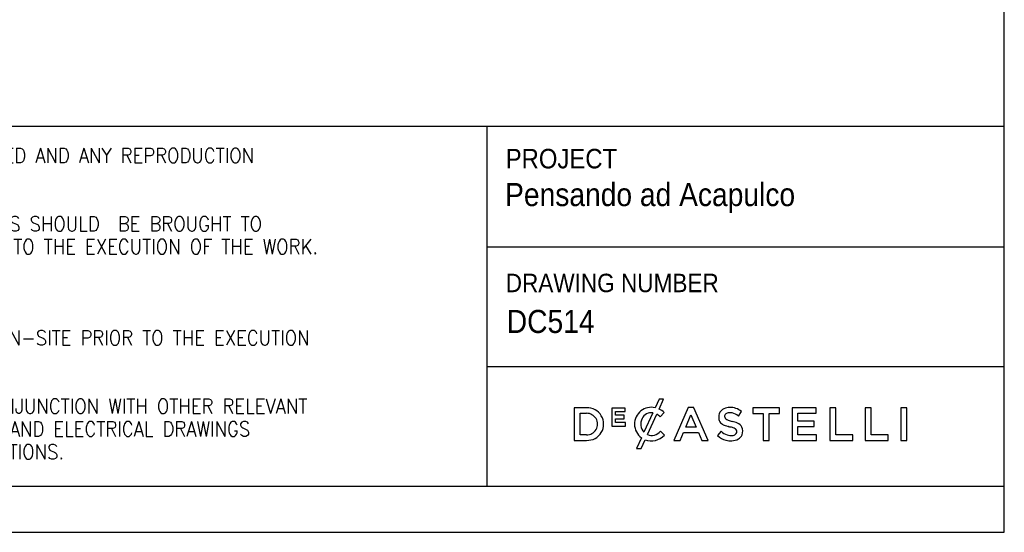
# Model space of a CAD drawing. Header units: millimetres. Extents: x 50 to 4150, y 50 to 2920.
# Tile 12 of 21: x 3084 to 4150, y 50 to 605. Entities that reach past the tile are written whole.
import ezdxf

# ---------------------------------------------------------------- set-up
doc = ezdxf.new("R2010")
doc.units = ezdxf.units.MM
doc.header["$LTSCALE"] = 10
doc.linetypes.add('SLD-Solido', pattern=[0])
doc.layers.add('NOTE', color=3, linetype='SLD-Solido')
doc.layers.add('SCHIZZI', color=9, linetype='Continuous')
doc.styles.add('SLDTEXTSTYLE0', font='GOTHIC.TTF', dxfattribs={"width": 0.913})
doc.styles.add('SLDTEXTSTYLE1', font='romans__.ttf', dxfattribs={"width": 0.893})

msp = doc.modelspace()

# ---------------------------------------------------------------- linework, layer by layer
at = {"layer": 'SCHIZZI', "color": 7, "true_color": 0xffffff}
for p, q in [((4150, 50), (4149.80372, 2920)), ((2625.560501, 490.244697), (4149.969224, 490.244697)), ((3589.743043, 490.244697), (3589.743043, 100.000981)), ((3589.743043, 359.439204), (4149.974012, 359.439204)), ((3589.743043, 229.788873), (4149.987704, 229.788873)), ((3776.326449, 194.239539), (3772.088045, 184.930593)), ((3781.209423, 194.239539), (3776.326449, 194.239539)), ((3776.361683, 183.585496), (3781.209423, 194.239539)), ((3697.699382, 184.879622), (3684.520949, 184.879622)), ((3684.520949, 184.879622), (3684.520949, 149.652159)), ((3739.75078, 184.636095), (3725.007557, 184.636095)), ((3725.007557, 184.636095), (3725.007557, 165.092801)), ((3739.75078, 180.814277), (3739.75078, 184.636095)), ((3807.927952, 185.129366), (3792.430314, 149.652159)), ((3813.835811, 185.129366), (3807.927952, 185.129366)), ((3813.881408, 185.021593), (3813.835811, 185.129366)), ((3829.333449, 149.652159), (3813.881408, 185.021593)), ((3906.581221, 184.879622), (3877.927949, 184.879622)), ((3877.927949, 184.879622), (3877.927949, 178.85259)), ((3906.581221, 178.85259), (3906.581221, 184.879622)), ((3946.391135, 184.88273), (3920.179349, 184.88273)), ((3920.179349, 184.88273), (3920.179349, 149.652159)), ((3946.391135, 179.049484), (3946.391135, 184.88273)), ((3967.518908, 184.879622), (3961.037983, 184.879622)), ((3961.037983, 184.879622), (3961.037983, 149.652159)), ((3967.518908, 155.582816), (3967.518908, 184.879622)), ((4005.832427, 184.879622), (3999.355647, 184.879622)), ((3999.355647, 184.879622), (3999.355647, 149.652159)), ((4005.832427, 155.582816), (4005.832427, 184.879622)), ((4038.01943, 184.88273), (4038.01943, 149.652159)), ((4044.49621, 184.88273), (4038.01943, 184.88273)), ((4044.49621, 149.652159), (4044.49621, 184.88273)), ((3690.998765, 155.582816), (3690.998765, 178.948964)), ((3690.998765, 178.948964), (3697.699382, 178.948964)), ((3729.281195, 176.849451), (3729.281195, 180.814277)), ((3729.281195, 180.814277), (3739.75078, 180.814277)), ((3738.494803, 176.849451), (3729.281195, 176.849451)), ((3729.281195, 173.022452), (3738.494803, 173.022452)), ((3729.281195, 168.918764), (3729.281195, 173.022452)), ((3738.494803, 173.022452), (3738.494803, 176.849451)), ((3769.482825, 179.37695), (3759.910462, 158.377255)), ((3763.649578, 155.84396), (3773.72952, 177.977965)), ((3777.60937, 175.087767), (3781.775234, 179.885766)), ((3781.775234, 179.885766), (3781.656062, 179.997684)), ((3805.068842, 163.855477), (3810.782916, 177.188316)), ((3810.782916, 177.188316), (3816.547768, 163.855477)), ((3862.143287, 176.043646), (3865.630385, 180.956672)), ((3877.927949, 178.85259), (3888.991324, 178.85259)), ((3888.991324, 178.85259), (3888.991324, 149.652159)), ((3895.517845, 149.652159), (3895.517845, 178.85259)), ((3895.517845, 178.85259), (3906.581221, 178.85259)), ((3926.662346, 170.333293), (3926.662346, 179.049484)), ((3926.662346, 179.049484), (3946.391135, 179.049484)), ((3725.007557, 165.092801), (3739.889642, 165.092801)), ((3739.889642, 168.918764), (3729.281195, 168.918764)), ((3739.889642, 165.092801), (3739.889642, 168.918764)), ((3749.722948, 167.097169), (3749.722948, 167.165371)), ((3816.547768, 163.855477), (3805.068842, 163.855477)), ((3944.148615, 170.333293), (3926.662346, 170.333293)), ((3926.662346, 164.503155), (3944.148615, 164.503155)), ((3926.662346, 155.482297), (3926.662346, 164.503155)), ((3944.148615, 164.503155), (3944.148615, 170.333293)), ((3684.520949, 149.652159), (3697.699382, 149.652159)), ((3697.699382, 155.582816), (3690.998765, 155.582816)), ((3757.140674, 152.302975), (3751.865985, 140.720421)), ((3756.763466, 140.720421), (3761.090991, 150.214861)), ((3782.026015, 155.412866), (3777.852897, 159.636762)), ((3781.906842, 155.289548), (3782.026015, 155.412866)), ((3792.430314, 149.652159), (3799.088443, 149.652159)), ((3799.088443, 149.652159), (3802.676061, 158.071972)), ((3802.676061, 158.071972), (3818.937441, 158.071972)), ((3818.937441, 158.071972), (3822.47428, 149.652159)), ((3822.47428, 149.652159), (3829.333449, 149.652159)), ((3843.389243, 159.460343), (3839.478304, 154.813642)), ((3888.991324, 149.652159), (3895.517845, 149.652159)), ((3920.179349, 149.652159), (3946.641916, 149.652159)), ((3946.641916, 155.482297), (3926.662346, 155.482297)), ((3946.641916, 149.652159), (3946.641916, 155.482297)), ((3961.037983, 149.652159), (3985.852857, 149.652159)), ((3985.852857, 155.582816), (3967.518908, 155.582816)), ((3985.852857, 149.652159), (3985.852857, 155.582816)), ((3999.355647, 149.652159), (4024.170521, 149.652159)), ((4024.170521, 155.582816), (4005.832427, 155.582816)), ((4024.170521, 149.652159), (4024.170521, 155.582816)), ((4038.01943, 149.652159), (4044.49621, 149.652159)), ((3751.865985, 140.720421), (3756.763466, 140.720421)), ((2625.560501, 100.000981), (4149.993161, 100.000981)), ((50, 50), (4150, 50))]:
    msp.add_line(p, q, dxfattribs=at)
for centre, radius, start, end in [((3698.652825, 167.26589), 17.639518, 266.901566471, 93.098433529), ((3767.791438, 167.378145), 18.070674, 76.245225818, 180.890910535), ((3768.509014, 166.284748), 18.999481, 45.713935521, 65.587087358), ((3850.616016, 175.018179), 9.839594, 114.634461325, 160.643008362), ((3852.723628, 170.422062), 14.895909, 89.507877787, 114.634461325), ((3852.997743, 164.238878), 21.07905, 72.444707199, 90.397322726), ((3852.141746, 163.427507), 22.118205, 52.421825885, 70.964369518), ((3697.950986, 167.26589), 11.685783, 268.766282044, 91.233717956), ((3769.997549, 167.376095), 13.517709, 153.58432339, 221.736626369), ((3767.767041, 168.48409), 11.027163, 81.04862538, 153.58432339), ((3764.825456, 161.975716), 18.312682, 45.725978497, 60.907311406), ((3852.159733, 174.853231), 11.356303, 162.43965774, 192.319410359), ((3848.461914, 173.839926), 7.530115, 190.789839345, 232.66765238), ((3851.123194, 175.565132), 3.911877, 146.859349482, 193.310286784), ((3850.497691, 175.417151), 3.269107, 193.310286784, 230.567347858), ((3851.829813, 174.400453), 5.173902, 98.980920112, 140.323531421), ((3853.528114, 179.535036), 8.378993, 232.447777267, 252.59774257), ((3852.836664, 168.029722), 11.623706, 77.544735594, 98.980920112), ((3864.166248, 208.778525), 39.490608, 250.558671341, 257.312460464), ((3851.285399, 162.51122), 17.349936, 51.257807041, 76.472924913), ((3768.184862, 167.097169), 18.461914, 180, 233.257859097), ((3852.372143, 178.966828), 13.977983, 232.66765238, 251.270828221), ((3858.808818, 195.264042), 31.49082, 249.700676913, 255.514634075), ((3846.755351, 148.607585), 16.697468, 73.323249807, 75.514634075), ((3856.856026, 184.416082), 20.512281, 254.999990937, 258.293285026), ((3846.781343, 135.795977), 29.140653, 70.271292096, 78.293285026), ((3850.093168, 144.631589), 26.183405, 64.632537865, 78.098947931), ((3853.214401, 153.178985), 10.608071, 58.434364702, 71.284159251), ((3856.999122, 159.189499), 3.506535, 27.461774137, 59.71524523), ((3856.210754, 159.157086), 4.234274, 346.593810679, 22.926711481), ((3857.744175, 159.524644), 9.463506, 28.771237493, 67.859867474), ((3855.314284, 159.812453), 11.5428, 338.409002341, 21.695689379), ((3767.796722, 167.964483), 18.974085, 249.303651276, 318.584579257), ((3767.995769, 166.756454), 11.746144, 248.283765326, 285.8765963), ((3766.707881, 169.986654), 15.209591, 287.214355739, 317.118478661), ((3853.965302, 170.72347), 21.517335, 227.67997394, 255.773335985), ((3855.08036, 171.562011), 16.826545, 225.988556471, 252.682324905), ((3854.205733, 171.671789), 22.495659, 255.773335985, 272.447935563), ((3854.272587, 168.971365), 14.112885, 252.682324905, 275.67390321), ((3854.786215, 164.006656), 14.81488, 271.471114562, 299.926044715), ((3855.131422, 161.478854), 6.573159, 274.681300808, 307.588782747), ((3856.897444, 158.993415), 3.528348, 309.483879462, 346.593810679), ((3857.62556, 159.074074), 9.123461, 299.926044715, 337.379460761)]:
    msp.add_arc(centre, radius, start, end, dxfattribs=at)

# ---------------------------------------------------------------- texts
at = {"layer": 'NOTE', "color": 7, "true_color": 0xffffff, "attachment_point": 1}
for s, insert, char_height, style in [('1.0 THIS DRAWING IS  COPYRIGHT PROTECTED AND ANY REPRODUCTION', (2649.672833, 466.309218), 16, 'SLDTEXTSTYLE1'), ('PROJECT', (3610.253697, 465.491081), 21.1666667, 'SLDTEXTSTYLE0'), ('Pensando ad Acapulco', (3609.59051, 428.476867), 25, 'SLDTEXTSTYLE0'), ('2.0 ANY DISCREPANCIES AND IRREGULARITIES SHOULD  BE BROUGHT TO ', (2649.672833, 392.225886), 16, 'SLDTEXTSTYLE1'), ('THE ATTENTION OF THE CONSULTANT PRIOR TO THE EXECUTION OF THE WORK.', (2649.672833, 367.531441), 16, 'SLDTEXTSTYLE1'), ('DRAWING NUMBER', (3610.253697, 330.204963), 20, 'SLDTEXTSTYLE0'), (' DC514', (3602.952001, 291.00093), 25, 'SLDTEXTSTYLE0'), ('4.0 ALL DIMENSIONS ARE TO BE VERIFIED ON-SITE PRIOR TO THE EXECUTION ', (2649.672833, 268.753665), 16, 'SLDTEXTSTYLE1'), ('5.0 THIS DRAWING SHOULD BE READ IN CONJUNCTION WITH OTHER RELEVANT ', (2649.672833, 194.670332), 16, 'SLDTEXTSTYLE1'), ('ARCHITECTURAL, STRUCTURAL, MECHANICAL AND ELECTRICAL DRAWINGS ', (2649.672833, 169.975888), 16, 'SLDTEXTSTYLE1'), ('AND RELEVANT SECTIONS OF THE SPECIFICATIONS.', (2649.672833, 145.281444), 16, 'SLDTEXTSTYLE1')]:
    msp.add_mtext(s, dxfattribs=dict(at, insert=insert, char_height=char_height, style=style))

doc.saveas('drawing.dxf')
